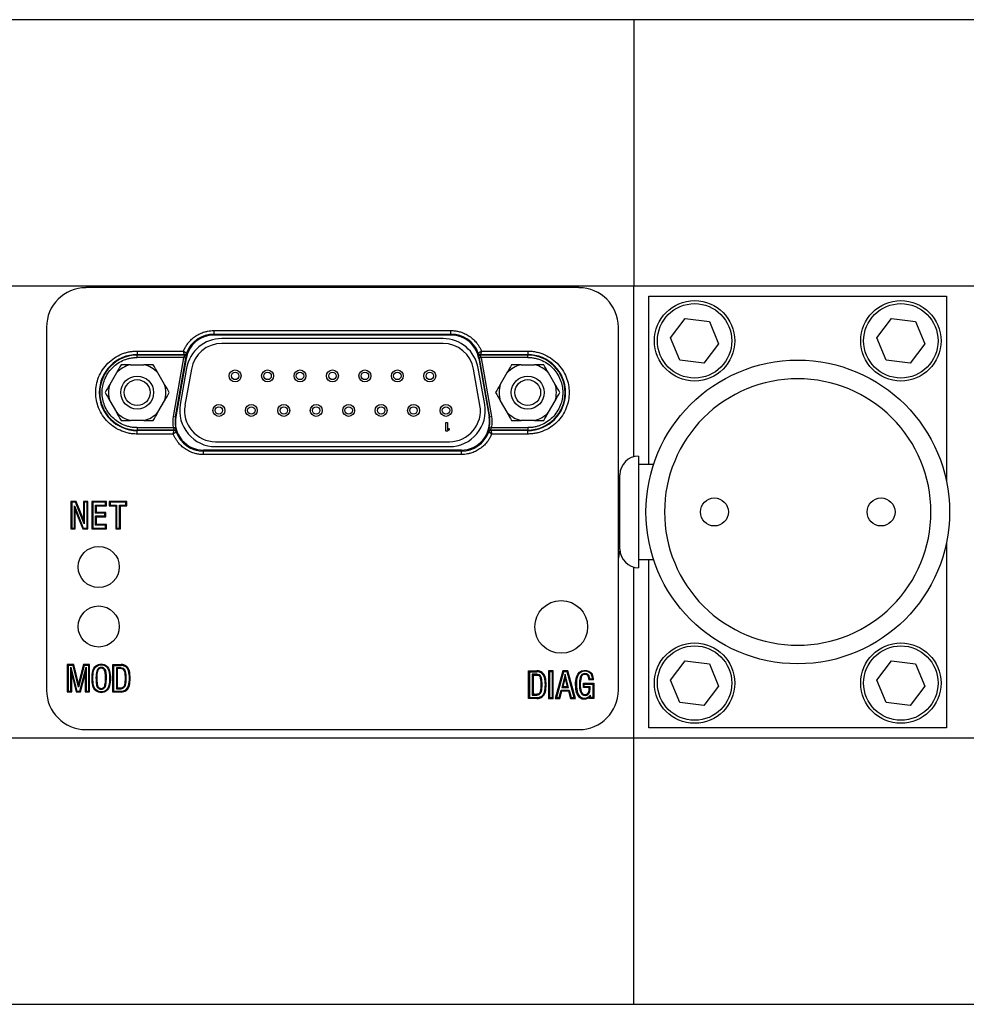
# Model space of a CAD drawing. Header units: inches. Extents: x 1.4 to 16.3, y 1 to 9.9.
# Tile 6 of 12: x 6.2 to 7.7, y 8.3 to 9.9. Entities that reach past the tile are written whole.
import ezdxf

# ---------------------------------------------------------------- set-up
doc = ezdxf.new("R2010")
doc.units = ezdxf.units.IN
doc.header["$MEASUREMENT"] = 0

msp = doc.modelspace()

# ---------------------------------------------------------------- linework, layer by layer
at = {"color": 7, "linetype": 'Continuous', "lineweight": 25}
for p, q in [((7.1844, 9.924), (4.8222, 9.924)), ((8.0466, 9.924), (7.1844, 9.924)), ((7.1844, 9.924), (7.1844, 9.4773)), ((4.8222, 9.4773), (7.1844, 9.4773)), ((7.1844, 9.4773), (8.0466, 9.4773)), ((7.1844, 9.1899), (7.1844, 9.4773)), ((7.0924, 9.474), (6.2643, 9.474)), ((7.21, 9.4598), (7.71, 9.4598)), ((7.21, 9.1773), (7.21, 9.4598)), ((7.71, 9.4598), (7.71, 9.1475)), ((7.2464, 9.39), (7.2711, 9.4223)), ((7.2711, 9.4223), (7.3115, 9.417)), ((7.3115, 9.417), (7.3271, 9.3794)), ((7.5928, 9.39), (7.6176, 9.4223)), ((7.6176, 9.4223), (7.658, 9.417)), ((7.658, 9.417), (7.6736, 9.3794)), ((6.198, 9.4078), (6.198, 8.7981)), ((6.4792, 9.402), (6.8775, 9.402)), ((6.4792, 9.402), (6.4792, 9.3961)), ((6.4792, 9.3961), (6.8775, 9.3961)), ((6.4792, 9.3945), (6.4792, 9.3961)), ((6.8775, 9.3945), (6.4792, 9.3945)), ((6.8775, 9.3961), (6.8775, 9.402)), ((6.8775, 9.3961), (6.8775, 9.3945)), ((7.1587, 8.7981), (7.1587, 9.4078)), ((6.8641, 9.3885), (6.4926, 9.3885)), ((6.8641, 9.3803), (6.4926, 9.3803)), ((7.262, 9.3524), (7.2464, 9.39)), ((7.3271, 9.3794), (7.3023, 9.3471)), ((7.6084, 9.3524), (7.5928, 9.39)), ((7.6736, 9.3794), (7.6488, 9.3471)), ((6.3504, 9.3675), (6.4282, 9.3675)), ((6.3504, 9.3675), (6.3504, 9.3616)), ((6.3504, 9.3616), (6.4296, 9.3616)), ((6.3504, 9.3607), (6.3504, 9.3616)), ((6.4302, 9.3607), (6.3504, 9.3607)), ((6.3504, 9.3568), (6.3504, 9.3607)), ((6.4296, 9.3616), (6.4302, 9.3607)), ((6.9265, 9.3607), (6.9271, 9.3616)), ((7.0063, 9.3607), (6.9265, 9.3607)), ((6.9271, 9.3616), (7.0063, 9.3616)), ((6.9285, 9.3675), (7.0063, 9.3675)), ((7.0063, 9.3675), (7.0063, 9.3616)), ((7.0063, 9.3607), (7.0063, 9.3616)), ((7.0063, 9.3568), (7.0063, 9.3607)), ((6.3391, 9.3446), (6.3616, 9.3446)), ((6.4283, 9.3568), (6.3504, 9.3568)), ((6.4282, 9.356), (6.4108, 9.2576)), ((6.4147, 9.2569), (6.4321, 9.3554)), ((6.4325, 9.3553), (6.4151, 9.2569)), ((6.4283, 9.3568), (6.4282, 9.356)), ((6.4321, 9.3554), (6.4282, 9.356)), ((6.4283, 9.3568), (6.4322, 9.356)), ((6.4321, 9.3554), (6.4325, 9.3553)), ((6.9242, 9.3553), (6.9247, 9.3554)), ((6.9242, 9.3553), (6.9416, 9.2569)), ((6.9284, 9.3568), (6.9245, 9.356)), ((6.9285, 9.356), (6.9247, 9.3554)), ((6.9247, 9.3554), (6.942, 9.2569)), ((7.0063, 9.3568), (6.9284, 9.3568)), ((6.9285, 9.356), (6.9284, 9.3568)), ((6.9459, 9.2576), (6.9285, 9.356)), ((6.9951, 9.3446), (7.0176, 9.3446)), ((7.3023, 9.3471), (7.262, 9.3524)), ((7.6488, 9.3471), (7.6084, 9.3524)), ((6.3155, 9.3309), (6.3043, 9.3115)), ((6.3965, 9.3115), (6.3852, 9.3309)), ((6.4333, 9.3388), (6.4226, 9.2778)), ((6.4414, 9.3374), (6.4306, 9.2764)), ((6.9261, 9.2764), (6.9153, 9.3374)), ((6.9341, 9.2778), (6.9234, 9.3388)), ((6.9715, 9.3309), (6.9603, 9.3115)), ((7.0525, 9.3115), (7.0412, 9.3309)), ((6.3043, 9.2842), (6.3155, 9.2647)), ((6.3852, 9.2647), (6.3965, 9.2842)), ((6.9603, 9.2842), (6.9715, 9.2647)), ((7.0412, 9.2647), (7.0525, 9.2842)), ((6.3616, 9.2511), (6.3391, 9.2511)), ((6.4108, 9.2576), (6.4147, 9.2569)), ((6.4151, 9.2569), (6.4147, 9.2569)), ((6.8688, 9.2478), (6.8717, 9.2478)), ((6.8688, 9.2328), (6.8688, 9.2478)), ((6.8717, 9.2478), (6.8717, 9.2354)), ((6.942, 9.2569), (6.9416, 9.2569)), ((6.942, 9.2569), (6.9459, 9.2576)), ((7.0176, 9.2511), (6.9951, 9.2511)), ((6.3504, 9.2389), (6.3504, 9.235)), ((6.3504, 9.2389), (6.411, 9.2389)), ((6.3504, 9.235), (6.3504, 9.2341)), ((6.3504, 9.235), (6.4128, 9.235)), ((6.4122, 9.2341), (6.3504, 9.2341)), ((6.3504, 9.2282), (6.3504, 9.2341)), ((6.4109, 9.2282), (6.3504, 9.2282)), ((6.411, 9.2389), (6.4148, 9.2396)), ((6.4128, 9.235), (6.4122, 9.2341)), ((6.8717, 9.2328), (6.8688, 9.2328)), ((6.8717, 9.2354), (6.8746, 9.2376)), ((6.8746, 9.2351), (6.8717, 9.2328)), ((6.8746, 9.2376), (6.8746, 9.2351)), ((6.9457, 9.2389), (6.9419, 9.2396)), ((6.9445, 9.2341), (6.9439, 9.235)), ((6.9439, 9.235), (7.0063, 9.235)), ((7.0063, 9.2341), (6.9445, 9.2341)), ((6.9457, 9.2389), (7.0063, 9.2389)), ((7.0063, 9.2282), (6.9459, 9.2282)), ((7.0063, 9.2389), (7.0063, 9.235)), ((7.0063, 9.235), (7.0063, 9.2341)), ((7.0063, 9.2282), (7.0063, 9.2341)), ((6.4819, 9.2153), (6.8749, 9.2153)), ((6.4618, 9.2012), (6.4618, 9.1996)), ((6.8949, 9.2012), (6.4618, 9.2012)), ((6.4618, 9.1937), (6.4618, 9.1996)), ((6.8949, 9.1996), (6.4618, 9.1996)), ((6.8949, 9.1937), (6.4618, 9.1937)), ((6.4819, 9.2071), (6.8749, 9.2071)), ((6.8949, 9.2012), (6.8949, 9.1996)), ((6.8949, 9.1937), (6.8949, 9.1996)), ((7.1925, 9.191), (7.1925, 9.0035)), ((7.2175, 9.1773), (7.1925, 9.1773)), ((6.239, 9.1149), (6.239, 9.0689)), ((6.2479, 9.1149), (6.239, 9.1149)), ((6.2404, 9.1136), (6.239, 9.1149)), ((6.2404, 9.1136), (6.2404, 9.0703)), ((6.247, 9.1136), (6.2404, 9.1136)), ((6.247, 9.1136), (6.2479, 9.1149)), ((6.2615, 9.0772), (6.247, 9.1136)), ((6.2601, 9.0844), (6.2479, 9.1149)), ((6.2674, 9.1149), (6.2601, 9.1149)), ((6.2601, 9.1149), (6.2601, 9.0844)), ((6.2615, 9.1136), (6.2601, 9.1149)), ((6.2661, 9.1136), (6.2615, 9.1136)), ((6.2615, 9.1136), (6.2615, 9.0772)), ((6.2661, 9.1136), (6.2674, 9.1149)), ((6.2661, 9.0703), (6.2661, 9.1136)), ((6.2674, 9.0689), (6.2674, 9.1149)), ((6.2744, 9.1149), (6.2744, 9.0689)), ((6.2987, 9.1149), (6.2744, 9.1149)), ((6.2757, 9.1136), (6.2744, 9.1149)), ((6.2757, 9.1136), (6.2757, 9.0703)), ((6.2973, 9.1136), (6.2757, 9.1136)), ((6.2973, 9.1136), (6.2987, 9.1149)), ((6.2973, 9.1089), (6.2973, 9.1136)), ((6.2987, 9.1075), (6.2987, 9.1149)), ((6.3034, 9.1149), (6.3034, 9.1075)), ((6.3327, 9.1149), (6.3034, 9.1149)), ((6.3048, 9.1136), (6.3034, 9.1149)), ((6.3313, 9.1136), (6.3048, 9.1136)), ((6.3048, 9.1136), (6.3048, 9.1089)), ((6.3313, 9.1136), (6.3327, 9.1149)), ((6.3313, 9.1089), (6.3313, 9.1136)), ((6.3327, 9.1075), (6.3327, 9.1149)), ((7.1612, 9.1129), (7.1587, 9.1129)), ((6.245, 9.0703), (6.245, 9.1075)), ((6.245, 9.1075), (6.2463, 9.1002)), ((6.245, 9.1075), (6.2598, 9.0703)), ((6.2463, 9.0689), (6.2463, 9.1002)), ((6.2463, 9.1002), (6.2588, 9.0689)), ((6.2804, 9.0951), (6.2804, 9.1089)), ((6.2804, 9.1089), (6.2818, 9.1075)), ((6.2804, 9.1089), (6.2973, 9.1089)), ((6.2804, 9.0951), (6.2818, 9.0965)), ((6.2961, 9.0951), (6.2804, 9.0951)), ((6.2818, 9.0965), (6.2818, 9.1075)), ((6.2818, 9.1075), (6.2987, 9.1075)), ((6.2975, 9.0965), (6.2818, 9.0965)), ((6.2961, 9.0951), (6.2975, 9.0965)), ((6.2961, 9.0907), (6.2961, 9.0951)), ((6.2973, 9.1089), (6.2987, 9.1075)), ((6.2975, 9.0893), (6.2975, 9.0965)), ((6.3048, 9.1089), (6.3034, 9.1075)), ((6.3034, 9.1075), (6.3144, 9.1075)), ((6.3048, 9.1089), (6.3158, 9.1089)), ((6.3158, 9.1089), (6.3144, 9.1075)), ((6.3144, 9.1075), (6.3144, 9.0689)), ((6.3158, 9.1089), (6.3158, 9.0703)), ((6.3209, 9.0703), (6.3209, 9.1089)), ((6.3209, 9.1089), (6.3223, 9.1075)), ((6.3209, 9.1089), (6.3313, 9.1089)), ((6.3223, 9.0689), (6.3223, 9.1075)), ((6.3223, 9.1075), (6.3327, 9.1075)), ((6.3313, 9.1089), (6.3327, 9.1075)), ((6.2615, 9.0772), (6.2601, 9.0844)), ((6.2804, 9.0907), (6.2818, 9.0893)), ((6.2804, 9.0907), (6.2961, 9.0907)), ((6.2804, 9.0749), (6.2804, 9.0907)), ((6.2818, 9.0762), (6.2818, 9.0893)), ((6.2818, 9.0893), (6.2975, 9.0893)), ((6.2961, 9.0907), (6.2975, 9.0893)), ((7.1587, 9.0816), (7.1612, 9.0816)), ((6.2404, 9.0703), (6.239, 9.0689)), ((6.239, 9.0689), (6.2463, 9.0689)), ((6.2404, 9.0703), (6.245, 9.0703)), ((6.245, 9.0703), (6.2463, 9.0689)), ((6.2598, 9.0703), (6.2588, 9.0689)), ((6.2588, 9.0689), (6.2674, 9.0689)), ((6.2598, 9.0703), (6.2661, 9.0703)), ((6.2661, 9.0703), (6.2674, 9.0689)), ((6.2757, 9.0703), (6.2744, 9.0689)), ((6.2744, 9.0689), (6.2987, 9.0689)), ((6.2757, 9.0703), (6.2973, 9.0703)), ((6.2804, 9.0749), (6.2818, 9.0762)), ((6.2973, 9.0749), (6.2804, 9.0749)), ((6.2987, 9.0762), (6.2818, 9.0762)), ((6.2973, 9.0749), (6.2987, 9.0762)), ((6.2973, 9.0703), (6.2973, 9.0749)), ((6.2973, 9.0703), (6.2987, 9.0689)), ((6.2987, 9.0689), (6.2987, 9.0762)), ((6.3158, 9.0703), (6.3144, 9.0689)), ((6.3144, 9.0689), (6.3223, 9.0689)), ((6.3158, 9.0703), (6.3209, 9.0703)), ((6.3209, 9.0703), (6.3223, 9.0689)), ((7.71, 9.047), (7.71, 8.7348)), ((7.1925, 9.0173), (7.2176, 9.0173)), ((7.21, 8.7348), (7.21, 9.0173)), ((7.1844, 8.7172), (7.1844, 9.0046)), ((7.2464, 8.8151), (7.2711, 8.8474)), ((7.2711, 8.8474), (7.3115, 8.8422)), ((7.5928, 8.8151), (7.6176, 8.8474)), ((7.6176, 8.8474), (7.658, 8.8422)), ((6.233, 8.841), (6.233, 8.795)), ((6.2438, 8.841), (6.233, 8.841)), ((6.2343, 8.8396), (6.233, 8.841)), ((6.2427, 8.8396), (6.2343, 8.8396)), ((6.2343, 8.8396), (6.2343, 8.7964)), ((6.2391, 8.8366), (6.2405, 8.8253)), ((6.2391, 8.8366), (6.2491, 8.7964)), ((6.2391, 8.7964), (6.2391, 8.8366)), ((6.2427, 8.8396), (6.2438, 8.841)), ((6.2515, 8.8031), (6.2427, 8.8396)), ((6.2515, 8.8088), (6.2438, 8.841)), ((6.26, 8.841), (6.2515, 8.8088)), ((6.2611, 8.8396), (6.2515, 8.8031)), ((6.254, 8.7964), (6.2644, 8.8366)), ((6.2705, 8.841), (6.26, 8.841)), ((6.2611, 8.8396), (6.26, 8.841)), ((6.2691, 8.8396), (6.2611, 8.8396)), ((6.2644, 8.8366), (6.263, 8.8257)), ((6.2644, 8.8366), (6.2644, 8.7964)), ((6.2691, 8.8396), (6.2705, 8.841)), ((6.2691, 8.7964), (6.2691, 8.8396)), ((6.2705, 8.795), (6.2705, 8.841)), ((6.2823, 8.8301), (6.2836, 8.8298)), ((6.304, 8.8306), (6.3027, 8.8303)), ((6.3092, 8.8411), (6.3232, 8.8411)), ((6.3092, 8.7949), (6.3092, 8.8411)), ((6.3106, 8.8397), (6.3092, 8.8411)), ((6.3106, 8.8397), (6.3106, 8.7963)), ((6.3106, 8.8397), (6.3233, 8.8397)), ((6.3154, 8.8355), (6.3154, 8.8005)), ((6.3154, 8.8355), (6.3168, 8.8341)), ((6.3168, 8.8341), (6.3168, 8.8019)), ((6.3233, 8.8397), (6.3232, 8.8411)), ((7.0078, 8.8303), (7.0219, 8.8303)), ((7.0078, 8.7842), (7.0078, 8.8303)), ((7.0092, 8.8289), (7.0078, 8.8303)), ((7.0219, 8.8289), (7.0219, 8.8303)), ((7.0413, 8.8305), (7.0413, 8.7842)), ((7.0492, 8.8305), (7.0413, 8.8305)), ((7.0427, 8.8291), (7.0413, 8.8305)), ((7.0478, 8.8291), (7.0492, 8.8305)), ((7.0492, 8.7842), (7.0492, 8.8305)), ((7.0653, 8.8303), (7.0526, 8.7842)), ((7.0736, 8.8303), (7.0653, 8.8303)), ((7.0663, 8.8289), (7.0653, 8.8303)), ((7.0726, 8.8289), (7.0736, 8.8303)), ((7.0864, 8.7842), (7.0736, 8.8303)), ((7.3115, 8.8422), (7.3271, 8.8046)), ((7.658, 8.8422), (7.6736, 8.8046)), ((6.2405, 8.795), (6.2405, 8.8253)), ((6.2405, 8.8253), (6.2481, 8.795)), ((6.2551, 8.795), (6.263, 8.8257)), ((6.263, 8.8257), (6.263, 8.795)), ((6.3054, 8.818), (6.304, 8.818)), ((7.0092, 8.8289), (7.0092, 8.7855)), ((7.0092, 8.8289), (7.0219, 8.8289)), ((7.0141, 8.8247), (7.0141, 8.7898)), ((7.0141, 8.8247), (7.0155, 8.8233)), ((7.0155, 8.8233), (7.0155, 8.7911)), ((7.0427, 8.8291), (7.0427, 8.7855)), ((7.0478, 8.8291), (7.0427, 8.8291)), ((7.0478, 8.7855), (7.0478, 8.8291)), ((7.0663, 8.8289), (7.0545, 8.7855)), ((7.0694, 8.825), (7.0637, 8.8026)), ((7.0694, 8.8194), (7.0655, 8.804)), ((7.0726, 8.8289), (7.0663, 8.8289)), ((7.0694, 8.8194), (7.0694, 8.825)), ((7.075, 8.8026), (7.0694, 8.825)), ((7.0733, 8.804), (7.0694, 8.8194)), ((7.0846, 8.7855), (7.0726, 8.8289)), ((7.109, 8.8191), (7.1103, 8.8193)), ((7.1169, 8.8153), (7.1093, 8.8153)), ((7.1155, 8.8166), (7.1106, 8.8166)), ((7.262, 8.7775), (7.2464, 8.8151)), ((7.6084, 8.7775), (7.5928, 8.8151)), ((6.2515, 8.8031), (6.2515, 8.8088)), ((6.2759, 8.8055), (6.2772, 8.8057)), ((6.2962, 8.8062), (6.2976, 8.8059)), ((6.3027, 8.8057), (6.304, 8.8055)), ((6.3154, 8.8005), (6.3168, 8.8019)), ((7.0594, 8.7855), (7.0625, 8.7982)), ((7.0625, 8.7982), (7.0636, 8.7968)), ((7.0625, 8.7982), (7.0761, 8.7982)), ((7.0655, 8.804), (7.0637, 8.8026)), ((7.0637, 8.8026), (7.075, 8.8026)), ((7.0655, 8.804), (7.0733, 8.804)), ((7.0733, 8.804), (7.075, 8.8026)), ((7.0761, 8.7982), (7.0751, 8.7968)), ((7.0761, 8.7982), (7.0795, 8.7855)), ((7.1, 8.8097), (7.1173, 8.8097)), ((7.1, 8.8025), (7.1, 8.8097)), ((7.1013, 8.8083), (7.1, 8.8097)), ((7.1013, 8.8039), (7.1, 8.8025)), ((7.1099, 8.8025), (7.1, 8.8025)), ((7.1013, 8.8039), (7.1013, 8.8083)), ((7.1013, 8.8083), (7.1159, 8.8083)), ((7.1113, 8.8039), (7.1013, 8.8039)), ((7.1159, 8.8083), (7.1173, 8.8097)), ((7.1159, 8.8083), (7.1159, 8.7857)), ((7.1173, 8.8097), (7.1173, 8.7843)), ((7.3271, 8.8046), (7.3023, 8.7723)), ((7.6736, 8.8046), (7.6488, 8.7723)), ((6.2343, 8.7964), (6.233, 8.795)), ((6.233, 8.795), (6.2405, 8.795)), ((6.2343, 8.7964), (6.2391, 8.7964)), ((6.2391, 8.7964), (6.2405, 8.795)), ((6.2491, 8.7964), (6.2481, 8.795)), ((6.2481, 8.795), (6.2551, 8.795)), ((6.2491, 8.7964), (6.254, 8.7964)), ((6.254, 8.7964), (6.2551, 8.795)), ((6.2644, 8.7964), (6.263, 8.795)), ((6.263, 8.795), (6.2705, 8.795)), ((6.2644, 8.7964), (6.2691, 8.7964)), ((6.2691, 8.7964), (6.2705, 8.795)), ((6.3106, 8.7963), (6.3092, 8.7949)), ((6.3232, 8.7949), (6.3092, 8.7949)), ((6.3106, 8.7963), (6.3233, 8.7963)), ((6.3233, 8.7963), (6.3232, 8.7949)), ((7.0092, 8.7855), (7.0078, 8.7842)), ((7.0219, 8.7842), (7.0078, 8.7842)), ((7.0092, 8.7855), (7.0219, 8.7855)), ((7.0155, 8.7911), (7.0141, 8.7898)), ((7.0219, 8.7842), (7.0219, 8.7855)), ((7.0346, 8.795), (7.036, 8.7946)), ((7.0427, 8.7855), (7.0413, 8.7842)), ((7.0413, 8.7842), (7.0492, 8.7842)), ((7.0427, 8.7855), (7.0478, 8.7855)), ((7.0478, 8.7855), (7.0492, 8.7842)), ((7.0545, 8.7855), (7.0526, 8.7842)), ((7.0526, 8.7842), (7.0605, 8.7842)), ((7.0545, 8.7855), (7.0594, 8.7855)), ((7.0594, 8.7855), (7.0605, 8.7842)), ((7.0605, 8.7842), (7.0636, 8.7968)), ((7.0636, 8.7968), (7.0751, 8.7968)), ((7.0751, 8.7968), (7.0784, 8.7842)), ((7.0795, 8.7855), (7.0784, 8.7842)), ((7.0784, 8.7842), (7.0864, 8.7842)), ((7.0795, 8.7855), (7.0846, 8.7855)), ((7.0846, 8.7855), (7.0864, 8.7842)), ((7.1103, 8.7843), (7.1103, 8.7864)), ((7.1117, 8.7857), (7.1103, 8.7843)), ((7.1173, 8.7843), (7.1103, 8.7843)), ((7.1117, 8.7857), (7.1116, 8.7899)), ((7.1159, 8.7857), (7.1117, 8.7857)), ((7.1159, 8.7857), (7.1173, 8.7843)), ((7.3023, 8.7723), (7.262, 8.7775)), ((7.6488, 8.7723), (7.6084, 8.7775)), ((6.2643, 8.7319), (7.0924, 8.7319)), ((7.71, 8.7348), (7.21, 8.7348)), ((7.1844, 8.7172), (4.8222, 8.7172)), ((8.0466, 8.7172), (7.1844, 8.7172)), ((7.1844, 8.2705), (7.1844, 8.7172)), ((4.8222, 8.2705), (7.1844, 8.2705)), ((7.1844, 8.2705), (8.0466, 8.2705))]:
    msp.add_line(p, q, dxfattribs=at)
at = {"color": 7, "linetype": 'Continuous', "lineweight": 25, "flags": 128}
for points in [[(7.1614, 9.0455), (7.1594, 9.056), (7.1587, 9.0585)], [(7.1587, 9.0179), (7.1594, 9.0204), (7.1614, 9.0314)], [(6.3308, 8.8296), (6.3305, 8.8295), (6.3304, 8.8295), (6.3301, 8.8294), (6.33, 8.8294), (6.3295, 8.8292)], [(7.0281, 8.8185), (7.0283, 8.8185), (7.0286, 8.8186), (7.0288, 8.8187), (7.029, 8.8187), (7.0292, 8.8188), (7.0294, 8.8188)], [(6.3295, 8.8068), (6.3297, 8.8067), (6.3299, 8.8067), (6.3301, 8.8066), (6.3304, 8.8065), (6.3306, 8.8065), (6.3308, 8.8064)], [(7.0281, 8.796), (7.0287, 8.7959), (7.0288, 8.7958), (7.0291, 8.7958), (7.0292, 8.7957), (7.0294, 8.7957)]]:
    msp.add_lwpolyline(points, dxfattribs=at)
at = {"color": 7, "linetype": 'Continuous', "lineweight": 25}
for centre, radius in [((7.2867, 9.3847), 0.0675), ((7.2867, 9.3847), 0.0625), ((7.6332, 9.3847), 0.0675), ((7.6332, 9.3847), 0.0625), ((7.46, 9.0973), 0.255), ((6.5149, 9.3258), 0.01), ((6.5149, 9.3258), 0.00625), ((6.5694, 9.3258), 0.01), ((6.5694, 9.3258), 0.00625), ((6.6239, 9.3258), 0.01), ((6.6239, 9.3258), 0.00625), ((6.6784, 9.3258), 0.01), ((6.6784, 9.3258), 0.00625), ((6.7329, 9.3258), 0.01), ((6.7329, 9.3258), 0.00625), ((6.7874, 9.3258), 0.01), ((6.7874, 9.3258), 0.00625), ((6.8419, 9.3258), 0.01), ((6.8419, 9.3258), 0.00625), ((6.3504, 9.2978), 0.0276), ((6.3504, 9.2978), 0.0217), ((7.0064, 9.2978), 0.0276), ((7.0064, 9.2978), 0.0217), ((6.4876, 9.2678), 0.01), ((6.5421, 9.2678), 0.01), ((6.5966, 9.2678), 0.01), ((6.6511, 9.2678), 0.01), ((6.7056, 9.2678), 0.01), ((6.7601, 9.2678), 0.01), ((6.8146, 9.2678), 0.01), ((6.8691, 9.2678), 0.01), ((6.4876, 9.2678), 0.00625), ((6.5421, 9.2678), 0.00625), ((6.5966, 9.2678), 0.00625), ((6.6511, 9.2678), 0.00625), ((6.7056, 9.2678), 0.00625), ((6.7601, 9.2678), 0.00625), ((6.8146, 9.2678), 0.00625), ((6.8691, 9.2678), 0.00625), ((7.32, 9.0973), 0.0235), ((7.6, 9.0973), 0.0235), ((6.2858, 9.0049), 0.0345), ((7.0626, 8.9042), 0.0443), ((6.2858, 8.9049), 0.0345), ((7.2867, 8.8099), 0.0675), ((7.2867, 8.8099), 0.0625), ((7.6332, 8.8099), 0.0675), ((7.6332, 8.8099), 0.0625)]:
    msp.add_circle(centre, radius, dxfattribs=at)
for centre, radius, start, end in [((6.4792, 9.347), 0.0474, 90, 170), ((6.4792, 9.347), 0.049, 90, 159.5502), ((6.8775, 9.347), 0.049, 20.4498, 90), ((6.8775, 9.347), 0.0474, 10, 90), ((6.4926, 9.3283), 0.0602, 90, 170), ((6.4926, 9.3283), 0.052, 90, 170), ((6.8641, 9.3283), 0.0602, 10, 90), ((6.8641, 9.3283), 0.052, 10, 90), ((6.3504, 9.2978), 0.0638, 90, 270), ((6.3504, 9.2978), 0.0629, 90, 270), ((6.4296, 9.3655), 0.00394, 270.0528, 339.4974), ((6.4302, 9.3646), 0.00394, 270.0536, 340.1874), ((6.9265, 9.3646), 0.00394, 199.8126, 269.9464), ((6.9272, 9.3655), 0.00394, 200.5026, 269.9472), ((7.0063, 9.2978), 0.0638, 270, 90), ((7.0063, 9.2978), 0.0629, 270, 90), ((6.3504, 9.2978), 0.0481, 103.4929, 136.5071), ((6.3504, 9.2978), 0.0481, 43.4929, 76.5071), ((6.4792, 9.347), 0.0478, 169.1747, 170), ((6.8775, 9.347), 0.0478, 10, 10.8253), ((7.0064, 9.2978), 0.0481, 103.4929, 136.5071), ((7.0064, 9.2978), 0.0481, 43.4929, 76.5071), ((6.3504, 9.2978), 0.0481, 163.4929, 196.5071), ((6.3504, 9.2978), 0.0481, 343.4929, 16.5071), ((7.0064, 9.2978), 0.0481, 163.4929, 196.5071), ((7.0064, 9.2978), 0.0481, 343.4929, 16.5071), ((6.4819, 9.2673), 0.0602, 170, 270), ((6.8749, 9.2673), 0.0602, 270, 10), ((6.3504, 9.2978), 0.0481, 223.4929, 256.5071), ((6.3504, 9.2978), 0.0481, 283.4929, 316.5071), ((6.4819, 9.2673), 0.052, 170, 270), ((6.8749, 9.2673), 0.052, 270, 10), ((7.0064, 9.2978), 0.0481, 223.4929, 256.5071), ((7.0064, 9.2978), 0.0481, 283.4929, 316.5071), ((6.4618, 9.2486), 0.0478, 170, 190.8253), ((6.4618, 9.2486), 0.0474, 170, 270), ((6.8949, 9.2486), 0.0474, 270, 10), ((6.8949, 9.2486), 0.0478, 349.1747, 10), ((6.4122, 9.2301), 0.00394, 20.5026, 89.9472), ((6.4128, 9.231), 0.00394, 19.8126, 89.9464), ((6.4618, 9.2486), 0.049, 200.4498, 270), ((6.8949, 9.2486), 0.049, 270, 339.5502), ((6.9439, 9.231), 0.00394, 90.0536, 160.1874), ((6.9445, 9.2301), 0.00394, 90.0528, 159.4974), ((7.1925, 9.1598), 0.0313, 90, 180), ((7.1925, 9.0348), 0.0312, 180, 270), ((6.3239, 8.8272), 0.0139, 14.0954, 92.592), ((6.3239, 8.8272), 0.0125, 14.1945, 92.7321), ((6.2794, 8.818), 0.0579, 347.7502, 12.2498), ((6.2794, 8.818), 0.0592, 347.7279, 12.2721), ((7.0225, 8.8165), 0.0139, 14.0954, 92.592), ((6.2753, 8.818), 0.0553, 348.282, 11.718), ((6.2753, 8.818), 0.0567, 348.2335, 11.7666), ((7.0225, 8.8165), 0.0125, 14.1945, 92.7321), ((6.9739, 8.8072), 0.0553, 348.282, 11.718), ((6.9739, 8.8072), 0.0567, 348.2335, 11.7666), ((6.9781, 8.8072), 0.0579, 347.7502, 12.2498), ((6.9781, 8.8072), 0.0592, 347.7279, 12.2721), ((7.141, 8.8076), 0.0478, 165.6029, 194.8476), ((7.141, 8.8076), 0.0464, 165.5488, 194.8649), ((7.1025, 8.818), 0.00792, 9.5532, 169.0816), ((7.1025, 8.818), 0.00653, 9.7335, 169.4364), ((7.0567, 8.8119), 0.0528, 3.5991, 7.7585), ((7.0567, 8.8119), 0.0542, 4.9792, 7.7827), ((7.0946, 8.8158), 0.0208, 2.2064, 23.283), ((7.0946, 8.8158), 0.0222, 358.4893, 23.6179), ((6.3239, 8.8088), 0.0139, 267.408, 345.9046), ((6.3239, 8.8088), 0.0125, 267.2679, 345.8055), ((7.082, 8.8025), 0.0279, 346.6712, 0.0485), ((7.082, 8.8025), 0.0293, 346.7425, 2.8106), ((7.0225, 8.798), 0.0125, 267.2679, 345.8055), ((7.0225, 8.798), 0.0139, 267.408, 345.9046), ((7.1017, 8.7966), 0.0134, 196.9878, 309.7788), ((7.1017, 8.7966), 0.012, 197.0665, 325.86), ((7.1026, 8.7972), 0.00802, 193.7358, 349.5139), ((7.1026, 8.7972), 0.00663, 193.6241, 349.7938)]:
    msp.add_arc(centre, radius, start, end, dxfattribs=at)
for centre, major_axis in [((6.2644, 9.4077), (0.0469, -0.0469)), ((7.0924, 9.4077), (-0.0469, -0.0469)), ((6.2644, 8.7982), (0.0469, 0.0469)), ((7.0924, 8.7982), (-0.0469, 0.0469))]:
    msp.add_ellipse(centre, major_axis=major_axis, ratio=0.998783, start_param=2.356803, end_param=3.926382, dxfattribs=at)
for points, knots in [([(6.4282, 9.3675), (6.4286, 9.3685), (6.4295, 9.3705), (6.4309, 9.3733), (6.4325, 9.376), (6.4343, 9.3787), (6.4372, 9.3826), (6.4417, 9.3875), (6.4483, 9.3927), (6.4556, 9.3969), (6.4624, 9.3995), (6.4686, 9.401), (6.4739, 9.4018), (6.4774, 9.4019), (6.4792, 9.402)], [0, 0, 0, 0, 0.049034, 0.097833, 0.146561, 0.195385, 0.244471, 0.372168, 0.50003, 0.627727, 0.755588, 0.837152, 0.918365, 1, 1, 1, 1]), ([(6.8775, 9.402), (6.8786, 9.4019), (6.8807, 9.4019), (6.8839, 9.4016), (6.8871, 9.4012), (6.8902, 9.4005), (6.8949, 9.3992), (6.9011, 9.3969), (6.9084, 9.3927), (6.915, 9.3875), (6.92, 9.3821), (6.9237, 9.377), (6.9264, 9.3724), (6.9278, 9.3691), (6.9285, 9.3675)], [0, 0, 0, 0, 0.049034, 0.097833, 0.146561, 0.195385, 0.244471, 0.372168, 0.50003, 0.627727, 0.755588, 0.837152, 0.918365, 1, 1, 1, 1]), ([(6.3504, 9.2282), (6.3491, 9.2282), (6.3466, 9.2282), (6.3429, 9.2285), (6.3392, 9.229), (6.3355, 9.2297), (6.3319, 9.2306), (6.3283, 9.2317), (6.3215, 9.2342), (6.3119, 9.2392), (6.3008, 9.2482), (6.2917, 9.2593), (6.2853, 9.2717), (6.2815, 9.2847), (6.2803, 9.2978), (6.2815, 9.311), (6.2853, 9.324), (6.2917, 9.3364), (6.3008, 9.3474), (6.3119, 9.3565), (6.3223, 9.3619), (6.3309, 9.3649), (6.3373, 9.3664), (6.3438, 9.3673), (6.3482, 9.3675), (6.3504, 9.3675)], [0, 0, 0, 0, 0.017282, 0.03444, 0.051524, 0.068585, 0.085673, 0.102839, 0.120132, 0.185086, 0.250089, 0.315043, 0.380046, 0.440006, 0.500014, 0.559975, 0.619983, 0.684937, 0.74994, 0.814895, 0.879897, 0.910049, 0.939937, 0.96983, 1, 1, 1, 1]), ([(6.4296, 9.3616), (6.4296, 9.3616), (6.4295, 9.3617), (6.4295, 9.3621), (6.4293, 9.3626), (6.4291, 9.3636), (6.4287, 9.3651), (6.4284, 9.3666), (6.4282, 9.3675)], [0, 0, 0, 0, 0.118982, 0.242099, 0.369552, 0.5015224, 0.7075579, 1, 1, 1, 1]), ([(6.4282, 9.3675), (6.4285, 9.3673), (6.429, 9.367), (6.4298, 9.3665), (6.4304, 9.366), (6.4309, 9.3657), (6.4313, 9.3654), (6.4321, 9.3649), (6.433, 9.3643), (6.4332, 9.3642), (6.4333, 9.3642)], [0, 0, 0, 0, 0.111387, 0.21159, 0.300636, 0.378552, 0.445361, 0.501081, 0.759693, 1, 1, 1, 1]), ([(6.4322, 9.356), (6.4323, 9.3564), (6.4324, 9.3572), (6.4327, 9.3583), (6.4329, 9.3593), (6.4332, 9.3603), (6.4334, 9.3611), (6.4336, 9.362), (6.4338, 9.3627), (6.4339, 9.3632), (6.4339, 9.3633), (6.4339, 9.3633)], [0, 0, 0, 0, 0.100387, 0.19989, 0.299392, 0.399422, 0.500288, 0.570349, 0.750086, 0.884479, 1, 1, 1, 1]), ([(6.9228, 9.3633), (6.9228, 9.3633), (6.9228, 9.3632), (6.9229, 9.3629), (6.923, 9.3625), (6.9231, 9.3619), (6.9233, 9.3612), (6.9236, 9.3602), (6.9239, 9.3589), (6.9243, 9.3573), (6.9245, 9.3564), (6.9245, 9.356)], [0, 0, 0, 0, 0.104533, 0.206076, 0.305586, 0.403701, 0.500809, 0.587364, 0.750485, 0.91308, 1, 1, 1, 1]), ([(6.9235, 9.3642), (6.9235, 9.3642), (6.9235, 9.3642), (6.9239, 9.3644), (6.9243, 9.3647), (6.9251, 9.3652), (6.9265, 9.3661), (6.9277, 9.367), (6.9285, 9.3675)], [0, 0, 0, 0, 0.1185187, 0.2414983, 0.369122, 0.5015739, 0.7014035, 1, 1, 1, 1]), ([(6.9285, 9.3675), (6.9284, 9.3671), (6.9282, 9.3664), (6.928, 9.3654), (6.9278, 9.3646), (6.9277, 9.364), (6.9275, 9.363), (6.9272, 9.3619), (6.9272, 9.3617), (6.9271, 9.3616)], [0, 0, 0, 0, 0.1282267, 0.2424441, 0.3426472, 0.4288356, 0.5010164, 0.7590501, 1, 1, 1, 1]), ([(7.0063, 9.3675), (7.0076, 9.3675), (7.0101, 9.3675), (7.0138, 9.3671), (7.0175, 9.3666), (7.0212, 9.3659), (7.0248, 9.365), (7.0284, 9.3639), (7.0352, 9.3615), (7.0449, 9.3565), (7.0559, 9.3474), (7.065, 9.3364), (7.0714, 9.324), (7.0752, 9.311), (7.0764, 9.2978), (7.0752, 9.2847), (7.0714, 9.2717), (7.065, 9.2593), (7.0559, 9.2482), (7.0449, 9.2392), (7.0344, 9.2338), (7.0258, 9.2308), (7.0194, 9.2293), (7.0129, 9.2283), (7.0085, 9.2282), (7.0063, 9.2282)], [0, 0, 0, 0, 0.017282, 0.03444, 0.051524, 0.068585, 0.085673, 0.102839, 0.120132, 0.185086, 0.250089, 0.315043, 0.380046, 0.440006, 0.500014, 0.559975, 0.619983, 0.684937, 0.74994, 0.814895, 0.879897, 0.910049, 0.939937, 0.96983, 1, 1, 1, 1]), ([(6.3504, 9.2389), (6.3493, 9.2389), (6.3472, 9.2389), (6.3441, 9.2392), (6.3409, 9.2396), (6.3378, 9.2402), (6.3347, 9.241), (6.3317, 9.2419), (6.3259, 9.244), (6.3178, 9.2482), (6.3085, 9.2559), (6.3008, 9.2652), (6.2954, 9.2757), (6.2922, 9.2867), (6.2911, 9.2978), (6.2922, 9.3089), (6.2954, 9.3199), (6.3008, 9.3304), (6.3084, 9.3398), (6.3178, 9.3475), (6.3266, 9.352), (6.3339, 9.3545), (6.3393, 9.3558), (6.3448, 9.3566), (6.3485, 9.3567), (6.3504, 9.3568)], [0, 0, 0, 0, 0.01728, 0.034438, 0.051522, 0.068583, 0.085671, 0.102837, 0.120131, 0.185082, 0.250089, 0.315039, 0.380046, 0.440002, 0.500014, 0.55997, 0.619983, 0.684933, 0.74994, 0.81489, 0.879897, 0.910048, 0.939935, 0.969829, 1, 1, 1, 1]), ([(7.0063, 9.3568), (7.0074, 9.3568), (7.0095, 9.3567), (7.0127, 9.3565), (7.0158, 9.356), (7.0189, 9.3554), (7.022, 9.3547), (7.025, 9.3538), (7.0308, 9.3516), (7.0389, 9.3475), (7.0483, 9.3398), (7.0559, 9.3304), (7.0613, 9.3199), (7.0646, 9.3089), (7.0656, 9.2978), (7.0646, 9.2867), (7.0613, 9.2757), (7.0559, 9.2652), (7.0483, 9.2559), (7.0389, 9.2482), (7.0301, 9.2437), (7.0228, 9.2411), (7.0174, 9.2398), (7.0119, 9.239), (7.0082, 9.2389), (7.0063, 9.2389)], [0, 0, 0, 0, 0.01728, 0.034438, 0.051522, 0.068583, 0.085671, 0.102837, 0.120131, 0.185082, 0.250089, 0.315039, 0.380046, 0.440002, 0.500014, 0.55997, 0.619983, 0.684933, 0.74994, 0.81489, 0.879897, 0.910048, 0.939935, 0.969829, 1, 1, 1, 1]), ([(7.2362, 9.0973), (7.2362, 9.1566), (7.2598, 9.2135), (7.3437, 9.2974), (7.4006, 9.321), (7.5193, 9.321), (7.5762, 9.2974), (7.6601, 9.2135), (7.6837, 9.1566), (7.6837, 9.0379), (7.6601, 8.981), (7.5762, 8.8971), (7.5193, 8.8735), (7.4006, 8.8735), (7.3437, 8.8971), (7.2598, 8.981), (7.2362, 9.0379), (7.2362, 9.0973)], [0, 0, 0, 0, 0.125, 0.125, 0.25, 0.25, 0.375, 0.375, 0.5, 0.5, 0.625, 0.625, 0.75, 0.75, 0.875, 0.875, 1, 1, 1, 1]), ([(6.4109, 9.2282), (6.4109, 9.2285), (6.4111, 9.2293), (6.4113, 9.2302), (6.4115, 9.2311), (6.4117, 9.2317), (6.4119, 9.2327), (6.4121, 9.2337), (6.4122, 9.2339), (6.4122, 9.2341)], [0, 0, 0, 0, 0.128227, 0.242444, 0.342647, 0.428836, 0.501016, 0.75905, 1, 1, 1, 1]), ([(6.4159, 9.2315), (6.4159, 9.2315), (6.4158, 9.2314), (6.4155, 9.2312), (6.415, 9.2309), (6.4142, 9.2304), (6.4129, 9.2295), (6.4116, 9.2287), (6.4109, 9.2282)], [0, 0, 0, 0, 0.118519, 0.241498, 0.369122, 0.501574, 0.701404, 1, 1, 1, 1]), ([(6.4618, 9.1937), (6.4608, 9.1937), (6.4586, 9.1938), (6.4554, 9.194), (6.4523, 9.1945), (6.4492, 9.1951), (6.4444, 9.1964), (6.4382, 9.1988), (6.431, 9.2029), (6.4244, 9.2081), (6.4194, 9.2135), (6.4157, 9.2187), (6.413, 9.2233), (6.4116, 9.2265), (6.4109, 9.2282)], [0, 0, 0, 0, 0.049034, 0.097833, 0.146561, 0.195385, 0.244471, 0.372168, 0.50003, 0.627727, 0.755588, 0.837152, 0.918365, 1, 1, 1, 1]), ([(6.4165, 9.2324), (6.4166, 9.2324), (6.4166, 9.2324), (6.4165, 9.2328), (6.4164, 9.2332), (6.4162, 9.2338), (6.416, 9.2345), (6.4158, 9.2354), (6.4154, 9.2368), (6.4151, 9.2383), (6.4149, 9.2393), (6.4148, 9.2396)], [0, 0, 0, 0, 0.104533, 0.206076, 0.305586, 0.403701, 0.500809, 0.587364, 0.750485, 0.91308, 1, 1, 1, 1]), ([(6.9459, 9.2282), (6.9454, 9.2272), (6.9446, 9.2252), (6.9432, 9.2224), (6.9416, 9.2196), (6.9398, 9.217), (6.9369, 9.213), (6.9323, 9.2081), (6.9258, 9.203), (6.9185, 9.1988), (6.9116, 9.1962), (6.9055, 9.1946), (6.9002, 9.1938), (6.8967, 9.1938), (6.8949, 9.1937)], [0, 0, 0, 0, 0.049034, 0.097833, 0.146561, 0.195385, 0.244471, 0.372168, 0.50003, 0.627727, 0.755588, 0.837152, 0.918365, 1, 1, 1, 1]), ([(6.9419, 9.2396), (6.9418, 9.2392), (6.9417, 9.2385), (6.9414, 9.2374), (6.9412, 9.2363), (6.9409, 9.2354), (6.9407, 9.2346), (6.9405, 9.2337), (6.9403, 9.233), (6.9402, 9.2325), (6.9402, 9.2324), (6.9402, 9.2324)], [0, 0, 0, 0, 0.100387, 0.19989, 0.299392, 0.399422, 0.500288, 0.570349, 0.750086, 0.884479, 1, 1, 1, 1]), ([(6.9459, 9.2282), (6.9456, 9.2283), (6.945, 9.2287), (6.9443, 9.2292), (6.9437, 9.2296), (6.9431, 9.23), (6.9427, 9.2303), (6.942, 9.2307), (6.9411, 9.2313), (6.9409, 9.2314), (6.9408, 9.2315)], [0, 0, 0, 0, 0.111387, 0.21159, 0.300636, 0.378552, 0.445361, 0.501081, 0.759693, 1, 1, 1, 1]), ([(6.9445, 9.2341), (6.9445, 9.234), (6.9445, 9.234), (6.9446, 9.2336), (6.9447, 9.233), (6.945, 9.2321), (6.9453, 9.2305), (6.9457, 9.229), (6.9459, 9.2282)], [0, 0, 0, 0, 0.118982, 0.242099, 0.369552, 0.501522, 0.707558, 1, 1, 1, 1]), ([(7.1612, 9.0348), (7.1612, 9.0348), (7.1612, 9.0348), (7.1612, 9.0351), (7.1612, 9.0355), (7.1612, 9.0362), (7.1612, 9.037), (7.1612, 9.0379), (7.1612, 9.0402), (7.1612, 9.0446), (7.1612, 9.0528), (7.1612, 9.0627), (7.1612, 9.0738), (7.1612, 9.0855), (7.1612, 9.0972), (7.1612, 9.109), (7.1612, 9.1207), (7.1612, 9.1318), (7.1612, 9.1417), (7.1612, 9.1499), (7.1612, 9.1544), (7.1612, 9.1567), (7.1612, 9.1578), (7.1612, 9.1587), (7.1612, 9.1593), (7.1612, 9.1597), (7.1612, 9.1597), (7.1612, 9.1598)], [0, 0, 0, 0, 0.017274, 0.034427, 0.051508, 0.068569, 0.085659, 0.102829, 0.120129, 0.185079, 0.250083, 0.315033, 0.380037, 0.439993, 0.500003, 0.559959, 0.619968, 0.684918, 0.749922, 0.814872, 0.879876, 0.900015, 0.920001, 0.939912, 0.959828, 0.979832, 1, 1, 1, 1]), ([(6.2772, 8.8057), (6.2772, 8.8057), (6.2772, 8.8057), (6.2772, 8.8057), (6.2755, 8.8138), (6.2755, 8.8222), (6.2772, 8.8303), (6.2772, 8.8303), (6.2772, 8.8303), (6.2772, 8.8303)], [0.0091163, 0.0091163, 0.0091163, 0.0091163, 0.0098039, 0.0098039, 0.0098039, 0.9901961, 0.9901961, 0.9901961, 0.9908837, 0.9908837, 0.9908837, 0.9908837]), ([(6.2759, 8.8306), (6.2771, 8.8372), (6.2833, 8.8422), (6.2965, 8.8422), (6.3027, 8.8372), (6.304, 8.8306)], [0.0098039, 0.0098039, 0.0098039, 0.0098039, 0.5, 0.5, 0.9901961, 0.9901961, 0.9901961, 0.9901961]), ([(6.2772, 8.8303), (6.2772, 8.8303), (6.2772, 8.8303), (6.2772, 8.8303), (6.2784, 8.8363), (6.284, 8.8408), (6.2959, 8.8408), (6.3015, 8.8363), (6.3027, 8.8303), (6.3027, 8.8303), (6.3027, 8.8303), (6.3027, 8.8303)], [0.0093406, 0.0093406, 0.0093406, 0.0093406, 0.0098039, 0.0098039, 0.0098039, 0.5, 0.5, 0.9901961, 0.9901961, 0.9901961, 0.9906594, 0.9906594, 0.9906594, 0.9906594]), ([(6.2823, 8.8301), (6.2815, 8.8263), (6.2812, 8.8225), (6.2811, 8.815), (6.2814, 8.8111), (6.2822, 8.8064), (6.2823, 8.8055), (6.283, 8.8037), (6.2835, 8.8028), (6.2854, 8.8007), (6.2873, 8.7998), (6.2911, 8.7994), (6.293, 8.8001), (6.2961, 8.8024), (6.2972, 8.804), (6.2976, 8.8059)], [0, 0, 0, 0, 0.25, 0.25, 0.5, 0.5, 0.5625, 0.5625, 0.625, 0.625, 0.75, 0.75, 0.875, 0.875, 1, 1, 1, 1]), ([(6.2976, 8.8059), (6.299, 8.8131), (6.2991, 8.8206), (6.2977, 8.8297), (6.2974, 8.8316), (6.295, 8.8349), (6.293, 8.8361), (6.2873, 8.8369), (6.283, 8.8341), (6.2823, 8.8301)], [0, 0, 0, 0, 0.5, 0.5, 0.625, 0.625, 0.75, 0.75, 1, 1, 1, 1]), ([(6.2962, 8.8062), (6.2976, 8.8132), (6.2977, 8.8206), (6.2963, 8.8295), (6.2961, 8.8311), (6.2941, 8.8338), (6.2925, 8.8347), (6.2877, 8.8355), (6.2843, 8.8332), (6.2836, 8.8298)], [0, 0, 0, 0, 0.5, 0.5, 0.625, 0.625, 0.75, 0.75, 1, 1, 1, 1]), ([(6.3027, 8.8303), (6.3027, 8.8303), (6.3027, 8.8303), (6.3027, 8.8303), (6.3035, 8.8262), (6.304, 8.8221), (6.304, 8.818)], [0.0085111, 0.0085111, 0.0085111, 0.0085111, 0.009901, 0.009901, 0.009901, 1, 1, 1, 1]), ([(6.3308, 8.8296), (6.3308, 8.8296), (6.3308, 8.8296), (6.3308, 8.8296), (6.3301, 8.8322), (6.3276, 8.8346), (6.3221, 8.8359), (6.3195, 8.8355), (6.3168, 8.8355), (6.3164, 8.8355), (6.3159, 8.8355), (6.3154, 8.8355)], [0.0059258, 0.0059258, 0.0059258, 0.0059258, 0.0085566, 0.0085566, 0.0085566, 0.46194, 0.46194, 0.9153233, 0.9153233, 0.9153233, 0.9935631, 0.9935631, 0.9935631, 0.9935631]), ([(6.3295, 8.8292), (6.3288, 8.8314), (6.3268, 8.8334), (6.3223, 8.8345), (6.3195, 8.8341), (6.3168, 8.8341)], [0.0841656, 0.0841656, 0.0841656, 0.0841656, 0.537549, 0.537549, 0.9909323, 0.9909323, 0.9909323, 0.9909323]), ([(7.0889, 8.7927), (7.0876, 8.7974), (7.0869, 8.8022), (7.0868, 8.812), (7.0869, 8.8166), (7.0905, 8.8266), (7.0956, 8.8307), (7.1061, 8.832), (7.1121, 8.8292), (7.115, 8.8247)], [0, 0, 0, 0, 0.25, 0.25, 0.5, 0.5, 0.75, 0.75, 1, 1, 1, 1]), ([(7.1138, 8.8241), (7.1111, 8.828), (7.1057, 8.8305), (7.0963, 8.8294), (7.0916, 8.8257), (7.0884, 8.8166), (7.0882, 8.8119), (7.0883, 8.8024), (7.089, 8.7976), (7.0902, 8.7931)], [0.0020497, 0.0020497, 0.0020497, 0.0020497, 0.25, 0.25, 0.5, 0.5, 0.75, 0.75, 0.9996918, 0.9996918, 0.9996918, 0.9996918]), ([(6.2836, 8.8298), (6.2823, 8.823), (6.2822, 8.8161), (6.2832, 8.8084), (6.2834, 8.8076), (6.2837, 8.8059), (6.2839, 8.805), (6.2852, 8.8027), (6.2867, 8.8016), (6.29, 8.8007), (6.2919, 8.8011), (6.2948, 8.803), (6.2959, 8.8044), (6.2962, 8.8062)], [0, 0, 0, 0, 0.5, 0.5, 0.5625, 0.5625, 0.625, 0.625, 0.75, 0.75, 0.875, 0.875, 1, 1, 1, 1]), ([(6.304, 8.818), (6.304, 8.8139), (6.3035, 8.8098), (6.3027, 8.8057), (6.3027, 8.8057), (6.3027, 8.8057), (6.3027, 8.8057)], [0, 0, 0, 0, 0.990099, 0.990099, 0.990099, 0.9914889, 0.9914889, 0.9914889, 0.9914889]), ([(7.0294, 8.8188), (7.0294, 8.8188), (7.0294, 8.8188), (7.0294, 8.8189), (7.0287, 8.8215), (7.0262, 8.8239), (7.0207, 8.8252), (7.0182, 8.8247), (7.0155, 8.8247), (7.015, 8.8247), (7.0145, 8.8247), (7.0141, 8.8247)], [0.0064369, 0.0064369, 0.0064369, 0.0064369, 0.0090677, 0.0090677, 0.0090677, 0.462451, 0.462451, 0.9158344, 0.9158344, 0.9158344, 0.9940742, 0.9940742, 0.9940742, 0.9940742]), ([(7.0155, 8.8233), (7.0181, 8.8233), (7.0209, 8.8237), (7.0254, 8.8226), (7.0275, 8.8207), (7.0281, 8.8185)], [0.0090677, 0.0090677, 0.0090677, 0.0090677, 0.462451, 0.462451, 0.9158344, 0.9158344, 0.9158344, 0.9158344]), ([(7.1138, 8.8241), (7.1139, 8.8241), (7.114, 8.8242), (7.1142, 8.8243), (7.1143, 8.8243), (7.1144, 8.8244), (7.1145, 8.8245), (7.1147, 8.8246), (7.1148, 8.8247), (7.115, 8.8247)], [0, 0, 0, 0, 0.0001220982, 0.0001220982, 0.0001220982, 0.0002441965, 0.0002441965, 0.0002441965, 0.0004062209, 0.0004062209, 0.0004062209, 0.0004062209]), ([(6.304, 8.8055), (6.3027, 8.7988), (6.2965, 8.7938), (6.2833, 8.7938), (6.2771, 8.7988), (6.2759, 8.8055)], [0.0098039, 0.0098039, 0.0098039, 0.0098039, 0.5, 0.5, 0.9901961, 0.9901961, 0.9901961, 0.9901961]), ([(6.3027, 8.8057), (6.3027, 8.8057), (6.3027, 8.8057), (6.3027, 8.8057), (6.3015, 8.7997), (6.2959, 8.7952), (6.284, 8.7952), (6.2784, 8.7997), (6.2772, 8.8057), (6.2772, 8.8057), (6.2772, 8.8057), (6.2772, 8.8057)], [0.0093406, 0.0093406, 0.0093406, 0.0093406, 0.0098039, 0.0098039, 0.0098039, 0.5, 0.5, 0.9901961, 0.9901961, 0.9901961, 0.9906594, 0.9906594, 0.9906594, 0.9906594]), ([(6.3154, 8.8005), (6.3159, 8.8005), (6.3164, 8.8005), (6.3168, 8.8005), (6.3198, 8.8005), (6.3227, 8.8001), (6.3279, 8.8016), (6.3301, 8.8039), (6.3308, 8.8064), (6.3308, 8.8064), (6.3308, 8.8064), (6.3308, 8.8064)], [0.0063203, 0.0063203, 0.0063203, 0.0063203, 0.0776173, 0.0776173, 0.0776173, 0.5344373, 0.5344373, 0.9912573, 0.9912573, 0.9912573, 0.9940735, 0.9940735, 0.9940735, 0.9940735]), ([(6.3168, 8.8019), (6.3199, 8.8019), (6.3227, 8.8015), (6.327, 8.8028), (6.3289, 8.8047), (6.3295, 8.8068)], [0.0091364, 0.0091364, 0.0091364, 0.0091364, 0.4659564, 0.4659564, 0.9227764, 0.9227764, 0.9227764, 0.9227764]), ([(7.0141, 8.7898), (7.0145, 8.7898), (7.015, 8.7898), (7.0155, 8.7898), (7.0184, 8.7898), (7.0213, 8.7893), (7.0265, 8.7908), (7.0287, 8.7932), (7.0294, 8.7956), (7.0294, 8.7956), (7.0294, 8.7957), (7.0294, 8.7957)], [0.0059265, 0.0059265, 0.0059265, 0.0059265, 0.0772236, 0.0772236, 0.0772236, 0.5340436, 0.5340436, 0.9908636, 0.9908636, 0.9908636, 0.9936797, 0.9936797, 0.9936797, 0.9936797]), ([(7.0281, 8.796), (7.0275, 8.794), (7.0257, 8.792), (7.0214, 8.7908), (7.0185, 8.7911), (7.0155, 8.7911)], [0.0772236, 0.0772236, 0.0772236, 0.0772236, 0.5340436, 0.5340436, 0.9908636, 0.9908636, 0.9908636, 0.9908636])]:
    msp.add_open_spline(points, degree=3, knots=knots, dxfattribs=at)
for points in [[(6.4302, 9.3607), (6.4303, 9.3606), (6.4291, 9.3588), (6.4283, 9.3568)], [(6.4339, 9.3633), (6.4337, 9.3636), (6.4335, 9.3639), (6.4333, 9.3642)], [(6.9235, 9.3642), (6.9232, 9.3639), (6.923, 9.3636), (6.9228, 9.3633)], [(6.9284, 9.3568), (6.9276, 9.3588), (6.9264, 9.3606), (6.9265, 9.3607)], [(6.3234, 9.3446), (6.3208, 9.3402), (6.3182, 9.3357), (6.3155, 9.3309)], [(6.3391, 9.3446), (6.3336, 9.3446), (6.3284, 9.3446), (6.3234, 9.3446)], [(6.3774, 9.3446), (6.3723, 9.3446), (6.3671, 9.3446), (6.3616, 9.3446)], [(6.3852, 9.3309), (6.3825, 9.3357), (6.3799, 9.3402), (6.3774, 9.3446)], [(6.9794, 9.3446), (6.9768, 9.3402), (6.9742, 9.3357), (6.9715, 9.3309)], [(6.9951, 9.3446), (6.9896, 9.3446), (6.9844, 9.3446), (6.9794, 9.3446)], [(7.0334, 9.3446), (7.0283, 9.3446), (7.0231, 9.3446), (7.0176, 9.3446)], [(7.0412, 9.3309), (7.0385, 9.3357), (7.0359, 9.3402), (7.0334, 9.3446)], [(6.3043, 9.3115), (6.3015, 9.3067), (6.2989, 9.3022), (6.2964, 9.2978)], [(6.4043, 9.2978), (6.4018, 9.3022), (6.3992, 9.3067), (6.3965, 9.3115)], [(6.9603, 9.3115), (6.9575, 9.3067), (6.9549, 9.3022), (6.9524, 9.2978)], [(7.0603, 9.2978), (7.0578, 9.3022), (7.0552, 9.3067), (7.0525, 9.3115)], [(6.2964, 9.2978), (6.2989, 9.2935), (6.3015, 9.2889), (6.3043, 9.2842)], [(6.3965, 9.2842), (6.3992, 9.2889), (6.4018, 9.2935), (6.4043, 9.2978)], [(6.9524, 9.2978), (6.9549, 9.2935), (6.9575, 9.2889), (6.9603, 9.2842)], [(7.0525, 9.2842), (7.0552, 9.2889), (7.0578, 9.2935), (7.0603, 9.2978)], [(6.3155, 9.2647), (6.3182, 9.26), (6.3208, 9.2555), (6.3234, 9.2511)], [(6.3774, 9.2511), (6.3799, 9.2555), (6.3825, 9.26), (6.3852, 9.2647)], [(6.9715, 9.2647), (6.9742, 9.26), (6.9768, 9.2555), (6.9794, 9.2511)], [(7.0334, 9.2511), (7.0359, 9.2555), (7.0385, 9.26), (7.0412, 9.2647)], [(6.3234, 9.2511), (6.3284, 9.2511), (6.3336, 9.2511), (6.3391, 9.2511)], [(6.3616, 9.2511), (6.3671, 9.2511), (6.3723, 9.2511), (6.3774, 9.2511)], [(6.4108, 9.2576), (6.4097, 9.2514), (6.4098, 9.2451), (6.411, 9.2389)], [(6.9457, 9.2389), (6.9469, 9.2451), (6.947, 9.2514), (6.9459, 9.2576)], [(6.9794, 9.2511), (6.9844, 9.2511), (6.9896, 9.2511), (6.9951, 9.2511)], [(7.0176, 9.2511), (7.0231, 9.2511), (7.0283, 9.2511), (7.0334, 9.2511)], [(6.411, 9.2389), (6.4118, 9.2368), (6.4129, 9.235), (6.4128, 9.235)], [(6.4159, 9.2315), (6.4161, 9.2318), (6.4163, 9.2321), (6.4165, 9.2324)], [(6.9402, 9.2324), (6.9404, 9.2321), (6.9406, 9.2318), (6.9408, 9.2315)], [(6.9439, 9.235), (6.9438, 9.235), (6.945, 9.2368), (6.9457, 9.2389)], [(6.2759, 8.8055), (6.2741, 8.8137), (6.2741, 8.8223), (6.2759, 8.8306)], [(6.2759, 8.8306), (6.2763, 8.8305), (6.2768, 8.8304), (6.2772, 8.8303)], [(6.304, 8.8306), (6.3049, 8.8264), (6.3054, 8.8222), (6.3054, 8.818)], [(6.336, 8.8303), (6.3364, 8.8304), (6.3369, 8.8305), (6.3373, 8.8306)], [(6.3054, 8.818), (6.3054, 8.8138), (6.3049, 8.8096), (6.304, 8.8055)], [(7.0346, 8.8195), (7.0351, 8.8196), (7.0355, 8.8197), (7.036, 8.8198)], [(7.0961, 8.8192), (7.0956, 8.8193), (7.0952, 8.8194), (7.0947, 8.8195)], [(7.1093, 8.8153), (7.1098, 8.8157), (7.1102, 8.8162), (7.1106, 8.8166)], [(7.1155, 8.8166), (7.1159, 8.8162), (7.1164, 8.8157), (7.1169, 8.8153)], [(6.3373, 8.8054), (6.3369, 8.8055), (6.3364, 8.8056), (6.336, 8.8057)], [(7.1113, 8.8039), (7.1108, 8.8035), (7.1104, 8.803), (7.1099, 8.8025)], [(7.0902, 8.7931), (7.0898, 8.793), (7.0894, 8.7929), (7.0889, 8.7927)], [(7.0962, 8.7957), (7.0957, 8.7956), (7.0953, 8.7954), (7.0948, 8.7953)], [(7.1092, 8.7961), (7.1096, 8.796), (7.1101, 8.7959), (7.1105, 8.7958)], [(7.1103, 8.7864), (7.1107, 8.7874), (7.1112, 8.7885), (7.1116, 8.7899)]]:
    msp.add_open_spline(points, degree=3, dxfattribs=at)

doc.saveas('drawing.dxf')
